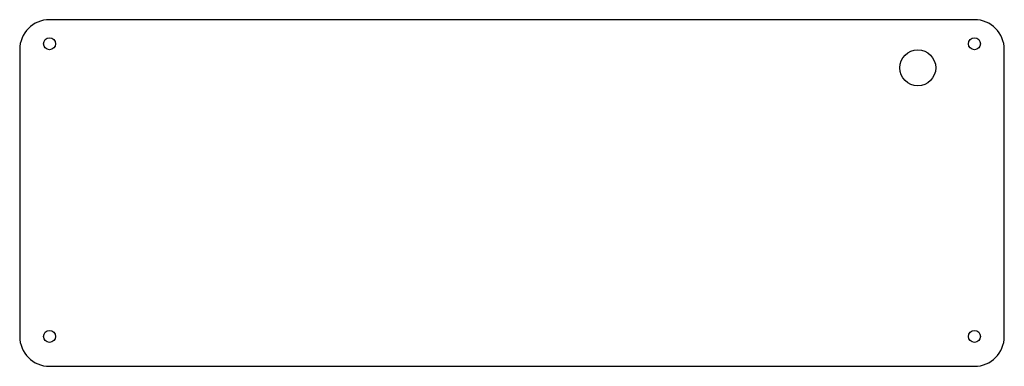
# Model space of a CAD drawing. Header units: millimetres. Extents: x -239 to 91, y -63 to 53.
import ezdxf

# ---------------------------------------------------------------- set-up
doc = ezdxf.new("R2010")
doc.units = ezdxf.units.MM

msp = doc.modelspace()

# ---------------------------------------------------------------- linework, layer by layer
at = {"color": 7, "linetype": 'Continuous', "lineweight": 25}
for p, q in [((80.59, 53.11), (-229.41, 53.11)), ((-239.41, 43.11), (-239.41, -52.89)), ((90.59, -52.89), (90.59, 43.11)), ((-229.41, -62.89), (80.59, -62.89))]:
    msp.add_line(p, q, dxfattribs=at)
for centre, radius in [((-229.41, 45.06), 2), ((80.59, 45.06), 2), ((61.59, 37.01), 6.01), ((-229.41, -52.89), 2), ((80.59, -52.89), 2)]:
    msp.add_circle(centre, radius, dxfattribs=at)
for centre, start, end in [((-229.41, 43.11), 90, 180), ((80.59, 43.11), 0, 90), ((-229.41, -52.89), 180, 270), ((80.59, -52.89), 270, 0)]:
    msp.add_arc(centre, 10, start, end, dxfattribs=at)

doc.saveas('drawing.dxf')
